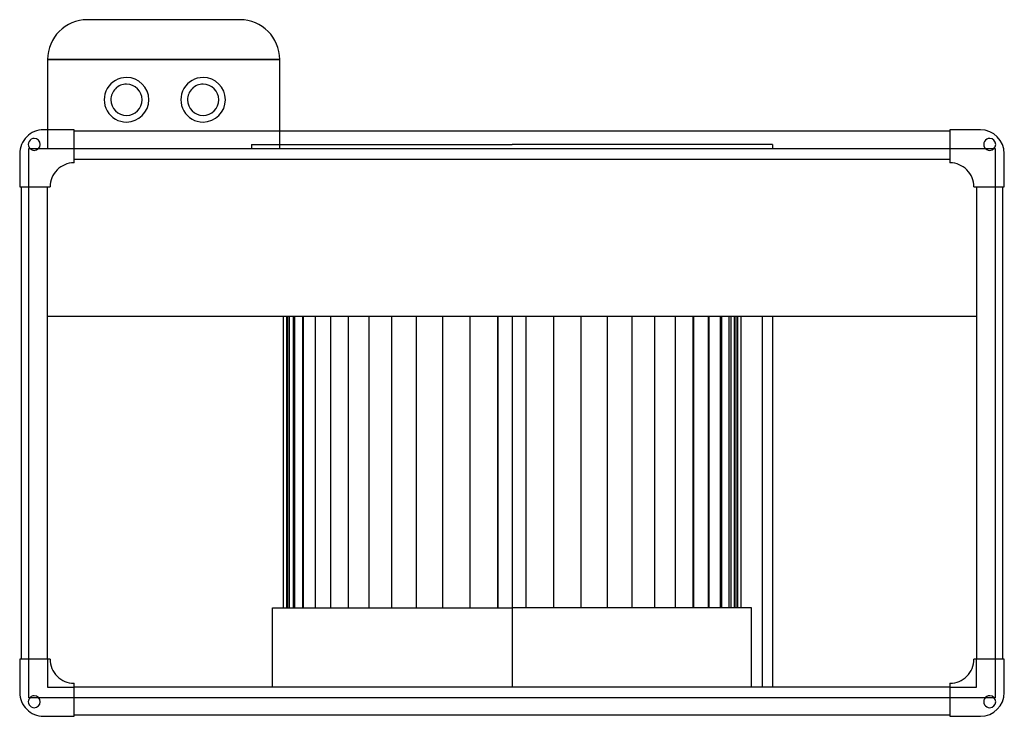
# Model space of a CAD drawing. Header units: millimetres. Extents: x -371 to 371, y -221 to 304.
import ezdxf

# ---------------------------------------------------------------- set-up
doc = ezdxf.new("R2010")
doc.units = ezdxf.units.MM
doc.layers.add('HIDDEN', color=7, linetype='Continuous')
doc.layers.add('THICK', color=7, linetype='Continuous')

msp = doc.modelspace()

# ---------------------------------------------------------------- linework, layer by layer
at = {"layer": 'HIDDEN'}
for p, q in [((-320, 304), (-320, 304)), ((-205, 304), (-205, 304)), ((-350, 274), (-175, 274)), ((-350, 274), (-350, 274)), ((-175, 274), (-175, 274)), ((-353, 221), (-353, 221)), ((-353, 221), (-353, 221)), ((-350, 221), (-350, 206.96)), ((-330, 221), (-330, 221)), ((-330, 221), (-330, 221)), ((-330, 220), (-330, 220)), ((-330, 220), (-330, 220)), ((-175, 206.96), (-175, 220)), ((330, 221), (330, 221)), ((330, 221), (330, 221)), ((330, 220), (330, 220)), ((330, 220), (330, 220)), ((353, 221), (353, 221)), ((353, 221), (353, 221)), ((-196.25, 209.96), (0, 209.96)), ((-196.25, 209.96), (-196.25, 206.96)), ((196.25, 209.96), (0, 209.96)), ((196.25, 209.96), (196.25, 206.96)), ((-371, 203), (-371, 203)), ((-371, 203), (-371, 203)), ((-364, 178), (-364, 206.96)), ((-364, 206.96), (-364, 206.96)), ((-364, 206.96), (-363.32, 206.96)), ((-363.32, 206.96), (-363.32, 206.96)), ((-363.32, 206.96), (-363.32, 206.96)), ((-356.68, 206.96), (-356.68, 206.96)), ((-356.68, 206.96), (-356.68, 206.96)), ((-356.68, 206.96), (-330, 206.96)), ((-350, 206.96), (-350, 206.96)), ((-330, 206.96), (-330, 206.96)), ((-330, 206.96), (-330, 206.96)), ((-330, 206.96), (330, 206.96)), ((-175, 206.96), (-175, 206.96)), ((330, 206.96), (330, 206.96)), ((330, 206.96), (356.68, 206.96)), ((330, 206.96), (330, 206.96)), ((356.68, 206.96), (356.68, 206.96)), ((356.68, 206.96), (356.68, 206.96)), ((363.32, 206.96), (363.32, 206.96)), ((363.32, 206.96), (364, 206.96)), ((363.32, 206.96), (363.32, 206.96)), ((364, 206.96), (364, 178)), ((364, 206.96), (364, 206.96)), ((371, 203), (371, 203)), ((371, 203), (371, 203)), ((-330, 199), (-330, 199)), ((-330, 199), (-330, 199)), ((-330, 196.1), (-330, 196.1)), ((-330, 196.1), (-330, 196.1)), ((330, 199), (330, 199)), ((330, 199), (330, 199)), ((330, 196.1), (330, 196.1)), ((330, 196.1), (330, 196.1)), ((-371, 178), (-371, 178)), ((-371, 178), (-371, 178)), ((-370, 178), (-370, 178)), ((-370, 178), (-370, 178)), ((-364, 178), (-364, 178)), ((-364, -178), (-364, 178)), ((-364, 178), (-364, 178)), ((-350, 178), (-350, 178)), ((-350, 178), (-350, 178)), ((-348.1, 178), (-348.1, 178)), ((-348.1, 178), (-348.1, 178)), ((348.1, 178), (348.1, 178)), ((348.1, 178), (348.1, 178)), ((350, 178), (350, 178)), ((350, 178), (350, 178)), ((364, 178), (364, 178)), ((364, 178), (364, -178)), ((364, 178), (364, 178)), ((370, 178), (370, 178)), ((370, 178), (370, 178)), ((371, 178), (371, 178)), ((371, 178), (371, 178)), ((-350, 80.6), (-350, 80.6)), ((-168.91, -139.3), (-168.91, 80.6)), ((-167.58, -139.3), (-167.58, 80.6)), ((-167.58, -139.3), (-167.58, 80.6)), ((-163.6, -139.3), (-163.6, 80.6)), ((-163.6, -139.3), (-163.6, 80.6)), ((-157.05, -139.3), (-157.05, 80.6)), ((-157.05, -139.3), (-157.05, 80.6)), ((-148.02, -139.3), (-148.02, 80.6)), ((-148.02, -139.3), (-148.02, 80.6)), ((-136.65, -139.3), (-136.65, 80.6)), ((-136.65, -139.3), (-136.65, 80.6)), ((-123.13, -139.3), (-123.13, 80.6)), ((-107.67, -139.3), (-107.67, 80.6)), ((-90.51, -139.3), (-90.51, 80.6)), ((-71.92, -139.3), (-71.92, 80.6)), ((-52.2, -139.3), (-52.2, 80.6)), ((-31.65, -139.3), (-31.65, 80.6)), ((-10.61, -139.3), (-10.61, 80.6)), ((0, 80.6), (0, 80.6)), ((0, 80.6), (0, 80.6)), ((10.61, -139.3), (10.61, 80.6)), ((10.61, -139.3), (10.61, 80.6)), ((31.65, -139.3), (31.65, 80.6)), ((31.65, -139.3), (31.65, 80.6)), ((52.2, -139.3), (52.2, 80.6)), ((52.2, -139.3), (52.2, 80.6)), ((71.92, -139.3), (71.92, 80.6)), ((71.92, -139.3), (71.92, 80.6)), ((90.51, -139.3), (90.51, 80.6)), ((90.51, -139.3), (90.51, 80.6)), ((107.67, -139.3), (107.67, 80.6)), ((107.67, -139.3), (107.67, 80.6)), ((123.13, -139.3), (123.13, 80.6)), ((123.13, -139.3), (123.13, 80.6)), ((136.65, -139.3), (136.65, 80.6)), ((136.65, -139.3), (136.65, 80.6)), ((136.67, 80.6), (136.67, -139.3)), ((148.02, -139.3), (148.02, 80.6)), ((148.02, -139.3), (148.02, 80.6)), ((148.26, 80.6), (148.26, -139.3)), ((157.05, -139.3), (157.05, 80.6)), ((157.05, -139.3), (157.05, 80.6)), ((157.76, 80.6), (157.76, -139.3)), ((163.6, -139.3), (163.6, 80.6)), ((163.6, -139.3), (163.6, 80.6)), ((165.02, 80.6), (165.02, -139.3)), ((167.58, -139.3), (167.58, 80.6)), ((167.58, -139.3), (167.58, 80.6)), ((168.91, -139.3), (168.91, 80.6)), ((169.92, 80.6), (169.92, -139.3)), ((172.39, 80.6), (172.39, -139.3)), ((188.4, 80.6), (188.4, -199)), ((350, 80.6), (350, 80.6)), ((180.55, -139.3), (0, -139.3)), ((180.55, -199), (180.55, -139.3)), ((-371, -178), (-371, -178)), ((-371, -178), (-371, -178)), ((-370, -178), (-370, -178)), ((-370, -178), (-370, -178)), ((-364, -206.96), (-364, -178)), ((-364, -178), (-364, -178)), ((-364, -178), (-364, -178)), ((-350, -178), (-350, -199)), ((-350, -178), (-350, -178)), ((-350, -178), (-350, -178)), ((-348.1, -178), (-348.1, -178)), ((-348.1, -178), (-348.1, -178)), ((348.1, -178), (348.1, -178)), ((348.1, -178), (348.1, -178)), ((350, -178), (350, -178)), ((350, -199), (350, -178)), ((350, -178), (350, -178)), ((364, -178), (364, -178)), ((364, -178), (364, -206.96)), ((364, -178), (364, -178)), ((370, -178), (370, -178)), ((370, -178), (370, -178)), ((371, -178), (371, -178)), ((371, -178), (371, -178)), ((-350, -199), (-330, -199)), ((-350, -199), (-350, -199)), ((-330, -196.1), (-330, -196.1)), ((-330, -196.1), (-330, -196.1)), ((-330, -199), (-330, -199)), ((-330, -199), (-330, -199)), ((0, -199), (0, -199)), ((0, -199), (0, -199)), ((330, -196.1), (330, -196.1)), ((330, -196.1), (330, -196.1)), ((330, -199), (330, -199)), ((330, -199), (350, -199)), ((330, -199), (330, -199)), ((350, -199), (350, -199)), ((-371, -203), (-371, -203)), ((-371, -203), (-371, -203)), ((-363.32, -206.96), (-364, -206.96)), ((-364, -206.96), (-364, -206.96)), ((-363.32, -206.96), (-363.32, -206.96)), ((-363.32, -206.96), (-363.32, -206.96)), ((-356.68, -206.96), (-356.68, -206.96)), ((-356.68, -206.96), (-356.68, -206.96)), ((-330, -206.96), (-356.68, -206.96)), ((-330, -206.96), (-330, -206.96)), ((-330, -206.96), (-330, -206.96)), ((330, -206.96), (-330, -206.96)), ((330, -206.96), (330, -206.96)), ((356.68, -206.96), (330, -206.96)), ((330, -206.96), (330, -206.96)), ((356.68, -206.96), (356.68, -206.96)), ((356.68, -206.96), (356.68, -206.96)), ((363.32, -206.96), (363.32, -206.96)), ((364, -206.96), (363.32, -206.96)), ((363.32, -206.96), (363.32, -206.96)), ((364, -206.96), (364, -206.96)), ((371, -203), (371, -203)), ((371, -203), (371, -203)), ((-353, -221), (-353, -221)), ((-353, -221), (-353, -221)), ((-330, -220), (-330, -220)), ((-330, -220), (-330, -220)), ((-330, -221), (-330, -221)), ((-330, -221), (-330, -221)), ((330, -220), (330, -220)), ((330, -220), (330, -220)), ((330, -221), (330, -221)), ((330, -221), (330, -221)), ((353, -221), (353, -221)), ((353, -221), (353, -221))]:
    msp.add_line(p, q, dxfattribs=at)
for centre, radius, start, end in [((-290.5, 243.65), 16.8, 89.99998, 270.00002), ((-290.5, 243.65), 16.8, 270.00002, 89.99998), ((-232.75, 243.65), 16.8, 89.99998, 270.00002), ((-232.75, 243.65), 16.8, 270.00002, 89.99998), ((-290.5, 243.65), 11.8, 89.99998, 180.00002), ((-290.5, 243.65), 11.8, 0, 89.99998), ((-232.75, 243.65), 11.8, 89.99998, 180.00002), ((-232.75, 243.65), 11.8, 0, 89.99998), ((-290.5, 243.65), 11.8, 180.00002, 0), ((-232.75, 243.65), 11.8, 180.00002, 0)]:
    msp.add_arc(centre, radius, start, end, dxfattribs=at)
at = {"layer": 'THICK'}
for p, q in [((-205, 304), (-320, 304)), ((-175, 274), (-350, 274)), ((-350, 274), (-350, 221)), ((-175, 220), (-175, 274)), ((-330, 221), (-353, 221)), ((-330, 196.1), (-330, 221)), ((330, 220), (-330, 220)), ((330, 221), (330, 196.1)), ((353, 221), (330, 221)), ((-371, 203), (-371, 178)), ((-363.32, 206.96), (-356.68, 206.96)), ((356.68, 206.96), (363.32, 206.96)), ((371, 178), (371, 203)), ((-330, 199), (330, 199)), ((-371, 178), (-348.1, 178)), ((-370, 178), (-370, -178)), ((-350, -178), (-350, 178)), ((348.1, 178), (371, 178)), ((350, 178), (350, -178)), ((370, -178), (370, 178)), ((-350, 80.6), (350, 80.6)), ((-172.39, 80.6), (-172.39, -139.3)), ((-169.92, 80.6), (-169.92, -139.3)), ((-165.02, 80.6), (-165.02, -139.3)), ((-157.76, 80.6), (-157.76, -139.3)), ((-148.26, 80.6), (-148.26, -139.3)), ((-136.67, 80.6), (-136.67, -139.3)), ((-123.13, -139.3), (-123.13, 80.6)), ((-107.67, -139.3), (-107.67, 80.6)), ((-90.51, -139.3), (-90.51, 80.6)), ((-71.92, -139.3), (-71.92, 80.6)), ((-52.2, -139.3), (-52.2, 80.6)), ((-31.65, -139.3), (-31.65, 80.6)), ((-10.61, 80.6), (-10.61, -139.3)), ((0, 80.6), (0, -199)), ((196.25, 80.6), (196.25, -199)), ((-180.55, -139.3), (0, -139.3)), ((-180.55, -199), (-180.55, -139.3)), ((-371, -178), (-371, -203)), ((-348.1, -178), (-371, -178)), ((371, -178), (348.1, -178)), ((371, -203), (371, -178)), ((-330, -221), (-330, -196.1)), ((330, -199), (-330, -199)), ((330, -196.1), (330, -221)), ((-356.68, -206.96), (-363.32, -206.96)), ((363.32, -206.96), (356.68, -206.96)), ((-353, -221), (-330, -221)), ((-330, -220), (330, -220)), ((330, -221), (353, -221))]:
    msp.add_line(p, q, dxfattribs=at)
for centre, radius, start, end in [((-353, 203), 18, 89.99998, 180.00002), ((353, 203), 18, 0, 89.99998), ((-360, 210), 4.5, 89.99998, 270.00002), ((-360, 210), 4.5, 270.00002, 89.99998), ((360, 210), 4.5, 89.99998, 270.00002), ((360, 210), 4.5, 270.00002, 89.99998), ((-330.1, 178.1), 18, 89.99998, 180.31832), ((-330.1, 178.1), 18, 89.6817, 89.99998), ((330.1, 178.1), 18, 89.99998, 90.31832), ((330.1, 178.1), 18, 359.68166, 89.99998), ((-330.1, -178.1), 18, 179.68168, 270.00002), ((330.1, -178.1), 18, 270.00002, 0.31834), ((-330.1, -178.1), 18, 270.00002, 270.3183), ((330.1, -178.1), 18, 269.68168, 270.00002), ((-353, -203), 18, 180.00002, 270.00002), ((-360, -210), 4.5, 89.99998, 270.00002), ((-360, -210), 4.5, 270.00002, 89.99998), ((353, -203), 18, 270.00002, 0), ((360, -210), 4.5, 89.99998, 270.00002), ((360, -210), 4.5, 270.00002, 89.99998)]:
    msp.add_arc(centre, radius, start, end, dxfattribs=at)
for centre, major_axis in [((-320, 274), (-30, 0)), ((-205, 274), (0, 30))]:
    msp.add_ellipse(centre, major_axis=major_axis, ratio=1, start_param=-1.570796, end_param=0, dxfattribs=at)

doc.saveas('drawing.dxf')
